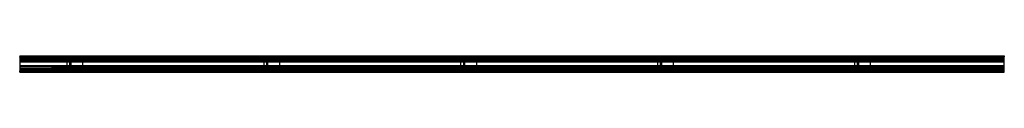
# Model space of a CAD drawing. Header units: millimetres. Extents: x 0 to 2500, y 0 to 42.
import ezdxf

# ---------------------------------------------------------------- set-up
doc = ezdxf.new("R2010")
doc.units = ezdxf.units.MM
doc.header["$LTSCALE"] = 10
doc.linetypes.add('ALLCAD_Strich', pattern=[0.2, 0.15, -0.05])
doc.layers.add('BESCH_KONT_sich_schn_grun_2d', color=10, linetype='Continuous')

msp = doc.modelspace()

# ---------------------------------------------------------------- linework, layer by layer
at = {"layer": 'BESCH_KONT_sich_schn_grun_2d', "linetype": 'ALLCAD_Strich'}
for p, q in [((0, 42), (0, 40.5)), ((0, 42), (2500, 42)), ((0, 40.5), (0, 39.5)), ((0, 40.5), (0, 40.5)), ((0, 40.5), (2500, 40.5)), ((0, 40.5), (0, 40.5)), ((0, 40.5), (0, 40.5)), ((0, 40.5), (0, 40.5)), ((0, 40.5), (0, 40.5)), ((0, 40.5), (0, 40.5)), ((0, 40.5), (0, 40.5)), ((0, 40.5), (0, 40.5)), ((0, 40.5), (0, 40.5)), ((0, 40.5), (0, 40.5)), ((0, 40.5), (0, 40.5)), ((0, 40.5), (0, 40.5)), ((0, 40.5), (0, 40.5)), ((0, 40.5), (0, 40.5)), ((0, 40.5), (0, 40.5)), ((0, 40.5), (0, 40.5)), ((0, 40.5), (0, 40.5)), ((0, 40.5), (0, 40.5)), ((0, 40.5), (0, 40.5)), ((0, 40.5), (0, 40.5)), ((0, 40.5), (0, 40.5)), ((0, 40.5), (0, 40.5)), ((0, 40.5), (0, 40.5)), ((0, 40.5), (0, 40.5)), ((0, 40.5), (0, 40.5)), ((0, 40.5), (0, 40.5)), ((0, 40.5), (0, 40.5)), ((0, 40.5), (0, 40.5)), ((0, 40.5), (0, 40.5)), ((0, 40.5), (0, 40.5)), ((0, 40.5), (0, 40.5)), ((0, 38), (0, 39.5)), ((0, 39.5), (2500, 39.5)), ((0, 39), (2500, 39)), ((0, 38), (0, 4)), ((0, 38), (2500, 38)), ((0, 37), (2500, 37)), ((0, 35), (2500, 35)), ((0, 32.6), (2500, 32.6)), ((0, 32), (2500, 32)), ((2500, 28.5), (0, 28.5)), ((0, 27), (2500, 27)), ((2500, 26), (0, 26)), ((80, 37.4), (80, 39)), ((80, 37.4), (2500, 37.4)), ((80, 30.5), (80, 37.4)), ((2500, 30.5), (80, 30.5)), ((119.5, 30), (119.5, 12)), ((129.5, 30), (119.5, 30)), ((126.5, 30), (126.5, 12)), ((129.5, 30), (129.5, 35.5)), ((159.5, 35.5), (129.5, 35.5)), ((129.5, 30), (129.5, 12)), ((159.5, 35.5), (159.5, 6.5)), ((619.5, 30), (619.5, 12)), ((629.5, 30), (619.5, 30)), ((626.5, 30), (626.5, 12)), ((629.5, 30), (629.5, 35.5)), ((659.5, 35.5), (629.5, 35.5)), ((629.5, 30), (629.5, 12)), ((659.5, 35.5), (659.5, 6.5)), ((1129.5, 30), (1119.5, 30)), ((1119.5, 30), (1119.5, 12)), ((1126.5, 30), (1126.5, 12)), ((1159.5, 35.5), (1129.5, 35.5)), ((1129.5, 30), (1129.5, 35.5)), ((1129.5, 30), (1129.5, 12)), ((1159.5, 35.5), (1159.5, 6.5)), ((1619.5, 30), (1619.5, 12)), ((1629.5, 30), (1619.5, 30)), ((1626.5, 30), (1626.5, 12)), ((1629.5, 30), (1629.5, 35.5)), ((1659.5, 35.5), (1629.5, 35.5)), ((1629.5, 30), (1629.5, 12)), ((1659.5, 35.5), (1659.5, 6.5)), ((2119.5, 30), (2119.5, 12)), ((2129.5, 30), (2119.5, 30)), ((2126.5, 30), (2126.5, 12)), ((2129.5, 30), (2129.5, 35.5)), ((2159.5, 35.5), (2129.5, 35.5)), ((2129.5, 30), (2129.5, 12)), ((2159.5, 35.5), (2159.5, 6.5)), ((2500, 42), (2500, 40.5)), ((2500, 40.5), (2500, 39.5)), ((2500, 38), (2500, 39.5)), ((2500, 4), (2500, 38)), ((2500, 16), (0, 16)), ((0, 15), (2500, 15)), ((2500, 13.5), (0, 13.5)), ((0, 10), (2500, 10)), ((0, 9.3), (2500, 9.3)), ((0, 7), (2500, 7)), ((0, 5), (2500, 5)), ((0, 2.5), (0, 4)), ((0, 4), (2500, 4)), ((0, 3), (2500, 3)), ((0, 1.5), (0, 2.5)), ((0, 2.5), (2500, 2.5)), ((0, 0), (0, 1.5)), ((0, 1.5), (2500, 1.5)), ((2500, 11.5), (80, 11.5)), ((80, 4.6), (80, 11.5)), ((80, 3), (80, 4.6)), ((80, 4.6), (2500, 4.6)), ((129.5, 12), (119.5, 12)), ((129.5, 6.5), (129.5, 12)), ((159.5, 6.5), (129.5, 6.5)), ((629.5, 12), (619.5, 12)), ((629.5, 6.5), (629.5, 12)), ((659.5, 6.5), (629.5, 6.5)), ((1129.5, 12), (1119.5, 12)), ((1129.5, 6.5), (1129.5, 12)), ((1159.5, 6.5), (1129.5, 6.5)), ((1629.5, 12), (1619.5, 12)), ((1629.5, 6.5), (1629.5, 12)), ((1659.5, 6.5), (1629.5, 6.5)), ((2129.5, 12), (2119.5, 12)), ((2129.5, 6.5), (2129.5, 12)), ((2159.5, 6.5), (2129.5, 6.5)), ((2500, 2.5), (2500, 4)), ((2500, 1.5), (2500, 2.5)), ((2500, 0), (2500, 1.5)), ((0, 0), (2500, 0))]:
    msp.add_line(p, q, dxfattribs=at)

doc.saveas('drawing.dxf')
